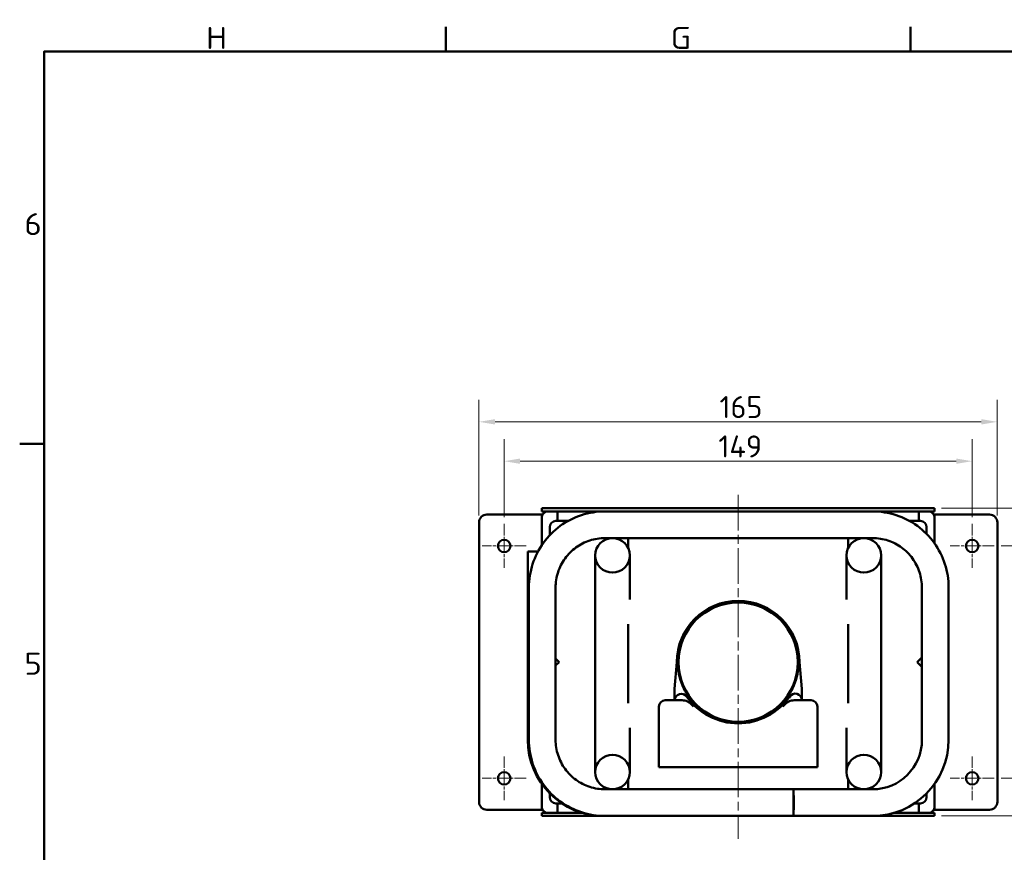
# Model space of a CAD drawing. Header units: millimetres. Extents: x 17 to 1976, y -74 to 835.
# Tile 4 of 8: x 17 to 331, y 570 to 835. Entities that reach past the tile are written whole.
import ezdxf

# ---------------------------------------------------------------- set-up
doc = ezdxf.new("R2010")
doc.units = ezdxf.units.MM
doc.header["$LTSCALE"] = 2
doc.linetypes.add('CHAIN', pattern=[0.3543, 0.2362, -0.0295, 0.0591, -0.0295])
for name, color, linetype, lineweight in [('Bemaßung', 7, 'Continuous', 15), ('Mittellinie', 7, 'Continuous', 20), ('Mittelpunktmarkierung', 7, 'Continuous', 20), ('Rahmen', 7, 'Continuous', 50), ('Sichtbar', 7, 'Continuous', 50), ('Symbol', 7, 'Continuous', 18)]:
    doc.layers.add(name, color=color, linetype=linetype, lineweight=lineweight)
doc.styles.add('PohlCon Text gedehnt 110%', font='isocpeur.ttf', dxfattribs={"width": 1.1})
doc.styles.add('PohlCon Text normal (DIN)', font='isocpeur.ttf')
doc.dimstyles.new('POHLCON (DIN)', dxfattribs={"dimscale": 2, "dimtxt": 3.5, "dimasz": 2.55, "dimexe": 3.5, "dimexo": 1.1, "dimgap": 0.6, "dimtad": 1, "dimrnd": 1e-08, "dimtxsty": 'PohlCon Text normal (DIN)', "dimcen": 0.09, "dimdle": 10, "dimclrd": 256, "dimclre": 256, "dimclrt": 256, "dimadec": 1, "dimazin": 2, "dimtfac": 0.771429, "dimtmove": 0, "dimatfit": 3, "dimfxl": 1, "dimtolj": 1, "dimlwd": -1, "dimlwe": -1, "dimarcsym": 0})

# ---------------------------------------------------------------- blocks, each defined once
blk = doc.blocks.new('Ränder Vorgaberahmen')
at = {"layer": 'Rahmen'}
for p, q in [((76.44, 412.5), (76.44, 416.4)), ((150.38, 412.5), (150.38, 416.4)), ((12.5, 350), (8.6, 350))]:
    blk.add_line(p, q, dxfattribs=at)
at = {"layer": 'Rahmen', "flags": 128}
blk.add_lwpolyline([(12.5, 7.5), (12.5, 412.5), (586.5, 412.5), (586.5, 7.5), (12.5, 7.5)], dxfattribs=at)
at = {"layer": 'Symbol', "char_height": 3.5, "attachment_point": 7, "style": 'PohlCon Text gedehnt 110%'}
for s, insert in [('H', (38.26, 412.9)), ('G', (112.2, 412.9)), ('6', (9.33, 383.25)), ('5', (9.33, 313.25))]:
    blk.add_mtext(s, dxfattribs=dict(at, insert=insert))
blk = doc.blocks.new('*D13')
at = {"layer": 'Bemaßung', "transparency": 16777216}
for p, q in [((171.41, 676.7), (171.41, 701.5)), ((320.41, 676.7), (320.41, 701.5)), ((176.51, 694.5), (315.31, 694.5))]:
    blk.add_line(p, q, dxfattribs=at)
for points in [[(176.51, 695.35), (176.51, 693.65), (171.41, 694.5)], [(315.31, 695.35), (315.31, 693.65), (320.41, 694.5)]]:
    blk.add_solid(points, dxfattribs=at)
at = {"layer": 'Defpoints', "color": 0, "transparency": 16777216}
for p in [(320.41, 694.5), (171.41, 674.5), (320.41, 674.5)]:
    blk.add_point(p, dxfattribs=at)
at = {"layer": 'Bemaßung', "transparency": 16777216, "insert": (239.61, 702.7), "char_height": 7, "attachment_point": 1, "style": 'PohlCon Text normal (DIN)'}
blk.add_mtext('\\A1;149', dxfattribs=at)
blk = doc.blocks.new('*D14')
at = {"layer": 'Bemaßung', "transparency": 16777216}
for p, q in [((329.61, 667.5), (354.41, 667.5)), ((347.41, 662.4), (347.41, 598.6)), ((329.61, 593.5), (354.41, 593.5))]:
    blk.add_line(p, q, dxfattribs=at)
for points in [[(346.56, 662.4), (348.26, 662.4), (347.41, 667.5)], [(346.56, 598.6), (348.26, 598.6), (347.41, 593.5)]]:
    blk.add_solid(points, dxfattribs=at)
at = {"layer": 'Defpoints', "color": 0, "transparency": 16777216}
for p in [(327.41, 667.5), (327.41, 593.5), (347.41, 593.5)]:
    blk.add_point(p, dxfattribs=at)
at = {"layer": 'Bemaßung', "transparency": 16777216, "insert": (339.21, 625.95), "char_height": 7, "attachment_point": 1, "rotation": 90, "style": 'PohlCon Text normal (DIN)'}
blk.add_mtext('\\A1;74', dxfattribs=at)
blk = doc.blocks.new('*D15')
at = {"layer": 'Bemaßung', "transparency": 16777216}
for p, q in [((310.61, 679.5), (370.84, 679.5)), ((363.84, 586.6), (363.84, 674.4)), ((310.61, 581.5), (370.84, 581.5))]:
    blk.add_line(p, q, dxfattribs=at)
for points in [[(362.99, 674.4), (364.69, 674.4), (363.84, 679.5)], [(362.99, 586.6), (364.69, 586.6), (363.84, 581.5)]]:
    blk.add_solid(points, dxfattribs=at)
at = {"layer": 'Defpoints', "color": 0, "transparency": 16777216}
for p in [(308.41, 679.5), (363.84, 679.5), (308.41, 581.5)]:
    blk.add_point(p, dxfattribs=at)
at = {"layer": 'Bemaßung', "transparency": 16777216, "insert": (355.64, 626.3), "char_height": 7, "attachment_point": 1, "rotation": 90, "style": 'PohlCon Text normal (DIN)'}
blk.add_mtext('\\A1;98', dxfattribs=at)
blk = doc.blocks.new('*D16')
at = {"layer": 'Bemaßung', "transparency": 16777216}
for p, q in [((163.41, 677.2), (163.41, 714.04)), ((328.41, 677.2), (328.41, 714.04)), ((323.31, 707.04), (168.51, 707.04))]:
    blk.add_line(p, q, dxfattribs=at)
for points in [[(168.51, 707.89), (168.51, 706.19), (163.41, 707.04)], [(323.31, 707.89), (323.31, 706.19), (328.41, 707.04)]]:
    blk.add_solid(points, dxfattribs=at)
at = {"layer": 'Defpoints', "color": 0, "transparency": 16777216}
for p in [(163.41, 707.04), (163.41, 675), (328.41, 675)]:
    blk.add_point(p, dxfattribs=at)
at = {"layer": 'Bemaßung', "transparency": 16777216, "insert": (239.96, 715.24), "char_height": 7, "attachment_point": 1, "style": 'PohlCon Text normal (DIN)'}
blk.add_mtext('\\A1;165', dxfattribs=at)

msp = doc.modelspace()

# ---------------------------------------------------------------- linework, layer by layer
at = {"layer": 'Mittellinie', "linetype": 'CHAIN', "ltscale": 23.990969}
msp.add_line((245.911, 683.795), (245.911, 574.274), dxfattribs=at)
at = {"layer": 'Mittelpunktmarkierung', "linetype": 'CHAIN', "ltscale": 7.778352}
for p, q in [((171.411, 674.501), (171.411, 660.501)), ((320.411, 674.501), (320.411, 660.501)), ((178.411, 667.501), (164.411, 667.501)), ((327.411, 667.501), (313.411, 667.501)), ((171.411, 600.501), (171.411, 586.501)), ((320.411, 600.501), (320.411, 586.501)), ((178.411, 593.501), (164.411, 593.501)), ((327.411, 593.501), (313.411, 593.501))]:
    msp.add_line(p, q, dxfattribs=at)
at = {"layer": 'Sichtbar'}
for p, q in [((165.911, 677.501), (181.411, 677.501)), ((183.411, 677.501), (181.411, 677.501)), ((183.411, 679.501), (185.911, 679.501)), ((183.411, 679.501), (183.411, 678.501)), ((185.911, 678.501), (183.411, 678.501)), ((183.411, 677.501), (183.411, 676.501)), ((183.411, 677.501), (183.679, 677.501)), ((184.411, 678.501), (184.411, 678.233)), ((305.911, 679.501), (185.911, 679.501)), ((203.487, 678.501), (185.911, 678.501)), ((188.411, 675.501), (188.411, 678.501)), ((188.411, 675.501), (188.411, 678.501)), ((203.487, 678.501), (288.723, 678.501)), ((305.911, 678.501), (288.723, 678.501)), ((303.411, 678.501), (303.411, 675.501)), ((303.411, 678.501), (303.411, 675.501)), ((305.911, 679.501), (308.411, 679.501)), ((308.411, 678.501), (305.911, 678.501)), ((307.411, 678.233), (307.411, 678.501)), ((308.411, 677.501), (308.143, 677.501)), ((308.411, 678.501), (308.411, 679.501)), ((310.411, 677.501), (308.411, 677.501)), ((308.411, 676.501), (308.411, 677.501)), ((310.411, 677.501), (325.911, 677.501)), ((163.411, 586.001), (163.411, 675.001)), ((183.411, 676.501), (183.411, 667.778)), ((191.833, 675.501), (187.911, 675.501)), ((303.911, 675.501), (300.377, 675.501)), ((308.411, 668.338), (308.411, 676.501)), ((328.411, 675.001), (328.411, 586.001)), ((185.911, 673.501), (185.911, 670.912)), ((305.911, 671.313), (305.911, 673.501)), ((203.487, 670.001), (288.723, 670.001)), ((210.911, 670.001), (210.911, 666.792)), ((280.911, 666.792), (280.911, 670.001)), ((182.191, 665.751), (178.911, 665.751)), ((178.911, 605.751), (178.911, 665.751)), ((200.411, 664.501), (200.411, 639.501)), ((211.411, 650.398), (211.411, 664.501)), ((280.411, 664.501), (280.411, 650.398)), ((291.411, 639.501), (291.411, 664.501)), ((179.298, 605.751), (179.298, 654.251)), ((187.798, 605.751), (187.798, 654.251)), ((304.411, 654.251), (304.411, 605.751)), ((312.911, 654.251), (312.911, 605.751)), ((210.911, 642.573), (210.911, 617.429)), ((280.911, 617.429), (280.911, 642.573)), ((200.411, 639.501), (200.411, 620.501)), ((291.411, 639.501), (291.411, 620.501)), ((187.798, 631.614), (188.911, 630.501)), ((188.911, 630.501), (187.798, 629.388)), ((225.661, 622.001), (226.411, 630.501)), ((265.411, 630.501), (266.161, 622.001)), ((302.911, 630.501), (304.411, 632.001)), ((304.411, 629.001), (302.911, 630.501)), ((225.661, 618.352), (225.661, 622.001)), ((266.161, 622.001), (266.161, 618.352)), ((200.411, 620.501), (200.411, 595.501)), ((227.583, 618.352), (222.661, 618.352)), ((228.083, 618.352), (227.583, 618.352)), ((264.24, 618.352), (263.74, 618.352)), ((269.161, 618.352), (264.24, 618.352)), ((291.411, 595.501), (291.411, 620.501)), ((220.661, 616.352), (220.661, 597.001)), ((271.161, 597.001), (271.161, 616.352)), ((211.411, 595.501), (211.411, 609.604)), ((280.411, 609.604), (280.411, 595.501)), ((222.661, 597.001), (220.661, 597.001)), ((269.161, 597.001), (222.661, 597.001)), ((271.161, 597.001), (269.161, 597.001)), ((210.911, 593.21), (210.911, 590.001)), ((280.911, 590.001), (280.911, 593.21)), ((183.411, 591.68), (183.411, 584.501)), ((263.545, 590.001), (203.547, 590.001)), ((288.661, 590.001), (263.545, 590.001)), ((308.411, 584.501), (308.411, 591.68)), ((185.911, 588.707), (185.911, 587.501)), ((305.911, 587.501), (305.911, 588.707)), ((181.411, 583.501), (165.911, 583.501)), ((181.411, 583.501), (183.411, 583.501)), ((183.411, 584.501), (183.411, 583.501)), ((183.411, 583.501), (183.679, 583.501)), ((187.911, 585.501), (189.82, 585.501)), ((188.411, 582.501), (188.411, 585.501)), ((302.003, 585.501), (303.911, 585.501)), ((303.411, 585.501), (303.411, 582.501)), ((308.411, 583.501), (308.143, 583.501)), ((308.411, 583.501), (308.411, 584.501)), ((308.411, 583.501), (310.411, 583.501)), ((325.911, 583.501), (310.411, 583.501)), ((183.411, 582.501), (185.911, 582.501)), ((183.411, 582.501), (183.411, 581.501)), ((185.911, 581.501), (183.411, 581.501)), ((184.411, 582.769), (184.411, 582.501)), ((185.911, 582.501), (196.269, 582.501)), ((185.911, 581.501), (203.161, 581.501)), ((196.269, 582.501), (188.411, 582.501)), ((203.547, 581.501), (203.161, 581.501)), ((263.545, 581.501), (203.547, 581.501)), ((288.661, 581.501), (263.545, 581.501)), ((288.661, 581.501), (305.911, 581.501)), ((295.553, 582.501), (305.911, 582.501)), ((303.411, 582.501), (295.553, 582.501)), ((305.911, 582.501), (308.411, 582.501)), ((308.411, 581.501), (305.911, 581.501)), ((307.411, 582.501), (307.411, 582.769)), ((308.411, 581.501), (308.411, 582.501))]:
    msp.add_line(p, q, dxfattribs=at)
for centre, radius in [((171.411, 667.501), 2), ((205.911, 664.501), 5.5), ((285.911, 664.501), 5.5), ((320.411, 667.501), 2), ((245.911, 630.501), 19.25), ((245.911, 630.501), 19), ((205.911, 595.501), 5.5), ((285.911, 595.501), 5.5), ((171.411, 593.501), 2), ((320.411, 593.501), 2)]:
    msp.add_circle(centre, radius, dxfattribs=at)
for centre, radius, start, end in [((165.911, 675.001), 2.5, 90, 180), ((185.411, 676.501), 2, 90, 180), ((306.411, 676.501), 2, 0, 90), ((325.911, 675.001), 2.5, 0, 90), ((187.911, 673.501), 2, 90, 180), ((303.911, 673.501), 2, 0, 90), ((245.911, 630.501), 19.5, 0, 180), ((222.661, 616.352), 2, 90, 180), ((227.798, 618.272), 2.138, 35.0968, 177.86866), ((245.911, 631.001), 20, 215.0968, 324.9032), ((264.048, 618.352), 2.113, 0, 147.03454), ((269.161, 616.352), 2, 0, 90), ((203.161, 605.751), 24.25, 180, 270), ((288.661, 605.751), 24.25, 270, 0), ((288.661, 605.751), 15.75, 270, 0), ((187.911, 587.501), 2, 180, 270), ((303.911, 587.501), 2, 270, 0), ((165.911, 586.001), 2.5, 180, 270), ((185.411, 584.501), 2, 180, 270), ((306.411, 584.501), 2, 270, 0), ((325.911, 586.001), 2.5, 270, 0)]:
    msp.add_arc(centre, radius, start, end, dxfattribs=at)
for centre, major_axis, start_param, end_param in [((228.083, 616.352), (2.828, 0), 0.9449463, 1.5707963), ((263.74, 616.352), (-2.828, 0), 4.712389, 5.3382391)]:
    msp.add_ellipse(centre, major_axis=major_axis, ratio=0.7071068, start_param=start_param, end_param=end_param, dxfattribs=at)
msp.add_ellipse((263.545, 585.751), major_axis=(0, 4.25), ratio=0.0087265, dxfattribs=at)
for points, knots in [([(179.298, 654.251), (179.298, 656.789), (179.699, 659.327), (181.263, 664.155), (182.426, 666.445), (185.402, 670.554), (187.215, 672.372), (191.313, 675.359), (193.598, 676.527), (198.418, 678.098), (200.952, 678.501), (203.487, 678.501)], [1.5707963, 1.5707963, 1.5707963, 1.5707963, 1.8849556, 1.8849556, 2.1991149, 2.1991149, 2.5132741, 2.5132741, 2.8274334, 2.8274334, 3.1415927, 3.1415927, 3.1415927, 3.1415927]), ([(288.723, 678.501), (291.257, 678.501), (293.791, 678.098), (298.611, 676.527), (300.896, 675.359), (304.995, 672.372), (306.807, 670.554), (309.784, 666.445), (310.947, 664.155), (312.511, 659.327), (312.911, 656.789), (312.911, 654.251)], [3.1415927, 3.1415927, 3.1415927, 3.1415927, 3.4557519, 3.4557519, 3.7699112, 3.7699112, 4.0840704, 4.0840704, 4.3982297, 4.3982297, 4.712389, 4.712389, 4.712389, 4.712389]), ([(187.798, 654.251), (187.798, 655.902), (188.059, 657.552), (189.076, 660.691), (189.832, 662.179), (191.765, 664.848), (192.941, 666.028), (195.599, 667.965), (197.081, 668.722), (200.204, 669.74), (201.845, 670.001), (203.487, 670.001)], [1.5707963, 1.5707963, 1.5707963, 1.5707963, 1.8849556, 1.8849556, 2.1991149, 2.1991149, 2.5132741, 2.5132741, 2.8274334, 2.8274334, 3.1415927, 3.1415927, 3.1415927, 3.1415927]), ([(288.723, 670.001), (290.365, 670.001), (292.006, 669.74), (295.129, 668.722), (296.61, 667.965), (299.268, 666.028), (300.445, 664.848), (302.378, 662.179), (303.134, 660.691), (304.151, 657.552), (304.411, 655.902), (304.411, 654.251)], [3.1415927, 3.1415927, 3.1415927, 3.1415927, 3.4557519, 3.4557519, 3.7699112, 3.7699112, 4.0840704, 4.0840704, 4.3982297, 4.3982297, 4.712389, 4.712389, 4.712389, 4.712389]), ([(229.74, 617.973), (229.767, 617.959), (229.793, 617.945), (230.164, 617.745), (230.51, 617.494), (231.158, 616.935), (231.463, 616.629), (231.74, 616.352)], [1.15511506, 1.15511506, 1.15511506, 1.15511506, 1.16399093, 1.16399093, 1.28155375, 1.28155375, 1.39911657, 1.39911657, 1.39911657, 1.39911657]), ([(260.083, 616.352), (260.36, 616.629), (260.664, 616.935), (261.313, 617.494), (261.658, 617.745), (262.03, 617.945), (262.056, 617.959), (262.083, 617.973)], [0, 0, 0, 0, 0.11756282, 0.11756282, 0.23512564, 0.23512564, 0.24400151, 0.24400151, 0.24400151, 0.24400151]), ([(262.524, 619.334), (262.523, 619.335), (262.522, 619.335), (262.489, 619.358), (262.457, 619.379), (262.397, 619.419), (262.37, 619.438), (262.324, 619.468), (262.306, 619.481), (262.281, 619.497), (262.275, 619.502), (262.275, 619.502), (262.275, 619.502), (262.275, 619.502)], [-0.094242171, -0.094242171, -0.094242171, -0.094242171, -0.093931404, -0.093931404, -0.082207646, -0.082207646, -0.070485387, -0.070485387, -0.058765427, -0.058765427, -0.047047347, -0.047047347, -0.04696647, -0.04696647, -0.04696647, -0.04696647]), ([(203.547, 581.501), (201.008, 581.501), (198.469, 581.903), (193.639, 583.473), (191.348, 584.64), (187.24, 587.625), (185.422, 589.443), (182.437, 593.552), (181.27, 595.842), (179.7, 600.672), (179.298, 603.212), (179.298, 605.751)], [6.2831853, 6.2831853, 6.2831853, 6.2831853, 6.5973446, 6.5973446, 6.9115038, 6.9115038, 7.2256631, 7.2256631, 7.5398224, 7.5398224, 7.8539816, 7.8539816, 7.8539816, 7.8539816]), ([(203.547, 590.001), (201.898, 590.001), (200.249, 590.262), (197.112, 591.281), (195.625, 592.039), (192.956, 593.978), (191.776, 595.159), (189.837, 597.828), (189.079, 599.315), (188.059, 602.453), (187.798, 604.102), (187.798, 605.751)], [6.2831853, 6.2831853, 6.2831853, 6.2831853, 6.5973446, 6.5973446, 6.9115038, 6.9115038, 7.2256631, 7.2256631, 7.5398224, 7.5398224, 7.8539816, 7.8539816, 7.8539816, 7.8539816])]:
    msp.add_open_spline(points, degree=3, knots=knots, dxfattribs=at)

# ---------------------------------------------------------------- block references
at = {"xscale": 2, "yscale": 2, "zscale": 2}
msp.add_blockref('Ränder Vorgaberahmen', (0, 0), dxfattribs=at)

# ---------------------------------------------------------------- dimensions: what is measured, and where the dimension line sits
at = {"layer": 'Bemaßung'}
for base, p1, p2, angle, picture, middle in [((163.411, 707.043), (328.411, 675.001), (163.411, 675.001), 180, '*D16', (245.911, 707.043)), ((320.411, 694.501), (171.411, 674.501), (320.411, 674.501), 180, '*D13', (245.911, 694.501)), ((363.838, 679.501), (308.411, 581.501), (308.411, 679.501), 90, '*D15', (363.838, 630.501)), ((347.411, 593.501), (327.411, 667.501), (327.411, 593.501), 90, '*D14', (347.411, 630.501))]:
    dim = msp.add_linear_dim(base=base, p1=p1, p2=p2, angle=angle, dimstyle='POHLCON (DIN)', override={"dimgap": 0.6, "dimdec": 2, "dimtol": 0, "dimlim": 0, "dimtp": 0, "dimtm": 0, "dimtdec": 2, "dimtofl": 0, "dimatfit": 1}, dxfattribs=at)
    dim.commit()
    dim.dimension.update_dxf_attribs({"geometry": picture, "text_midpoint": middle, "dimtype": 160})

doc.saveas('drawing.dxf')
